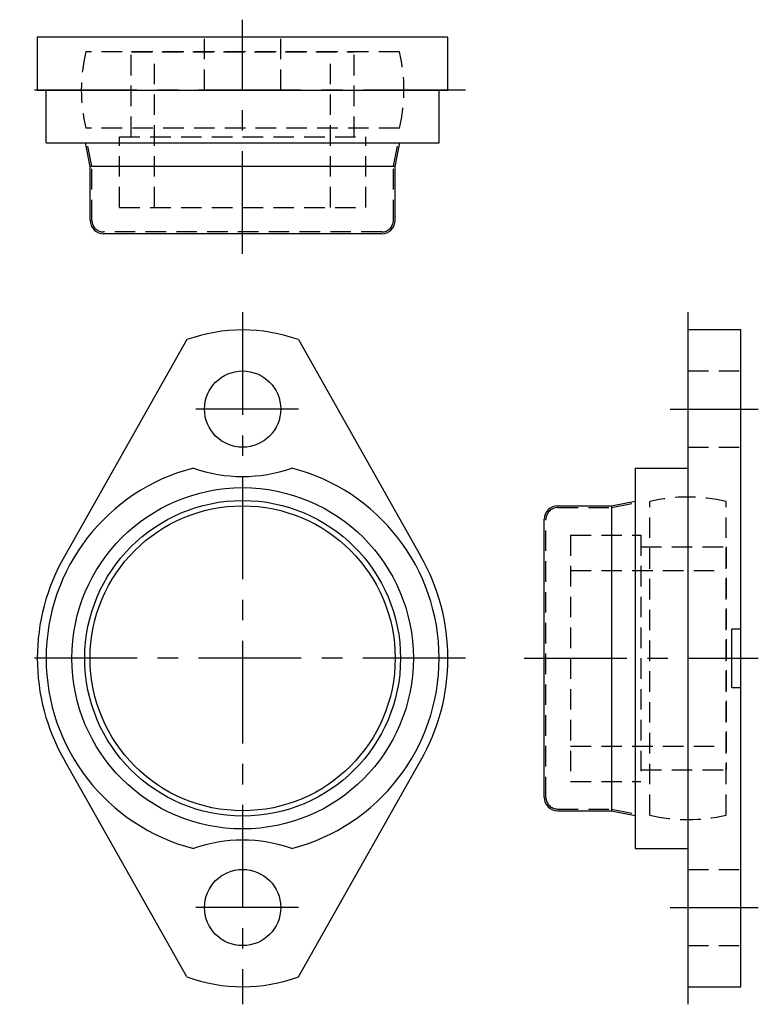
# Model space of a CAD drawing. Extents: x -38 to 88, y -59 to 109.
import ezdxf

# ---------------------------------------------------------------- set-up
doc = ezdxf.new("R2010")
doc.units = 0
doc.header["$LTSCALE"] = 14
doc.linetypes.add('CENTER', pattern=[2, 1.25, -0.25, 0.25, -0.25])
doc.linetypes.add('HIDDEN', pattern=[0.375, 0.25, -0.125])
doc.layers.get('0').update_dxf_attribs({"linetype": 'CONTINUOUS'})
doc.layers.add('CENTER', color=1, linetype='CENTER')
doc.layers.add('HIDDEN', color=3, linetype='HIDDEN')

msp = doc.modelspace()

# ---------------------------------------------------------------- linework, layer by layer
for p, q in [((35, 105.9), (-35, 105.9)), ((-35, 105.9), (-35, 96.9)), ((35, 96.9), (35, 105.9)), ((-35, 96.9), (35, 96.9)), ((-33.5, 87.9), (-33.5, 96.9)), ((33.5, 87.9), (33.5, 96.9)), ((-33.5, 87.9), (33.5, 87.9)), ((-25.99, 83.84), (-26.81, 87.9)), ((25.99, 83.84), (26.81, 87.9)), ((-26, 74.7), (-26, 83.9)), ((-26, 83.9), (26.01, 83.9)), ((26, 74.7), (26, 83.9)), ((23.7, 72.4), (-23.7, 72.4)), ((84.9, 56), (75.9, 56)), ((75.9, 56), (75.9, -56)), ((84.9, -56), (84.9, 56)), ((-9.5, 54.34), (-30.32, 17.48)), ((9.5, 54.34), (30.32, 17.48)), ((66.9, 32.44), (66.9, -32.44)), ((66.9, 32.44), (75.9, 32.44)), ((53.7, 26), (62.9, 26)), ((62.84, 25.99), (66.9, 26.81)), ((62.9, 26), (62.9, -26.01)), ((51.4, -23.7), (51.4, 23.7)), ((83.4, 5), (84.9, 5)), ((83.4, -5), (83.4, 5)), ((83.4, -5), (84.9, -5)), ((-9.5, -54.34), (-30.32, -17.48)), ((9.5, -54.34), (30.32, -17.48)), ((53.7, -26), (62.9, -26)), ((62.84, -25.99), (66.9, -26.81)), ((66.9, -32.44), (75.9, -32.44)), ((75.9, -56), (84.9, -56))]:
    msp.add_line(p, q)
for centre, radius in [((0, 42.5), 6.5), ((0, 0), 29.1), ((0, 0), 26.91), ((0, 0), 26), ((0, -42.5), 6.5)]:
    msp.add_circle(centre, radius)
for centre, radius, start, end in [((-23.7, 74.7), 2.3, 180, 270), ((23.7, 74.7), 2.3, 270, 0), ((0, 28), 28, 70.1666, 109.8334), ((0, 0), 33.5, 104.4536, 255.5464), ((0, 56), 25, 250.4604, 289.5396), ((0, 0), 33.5, 284.4536, 75.5464), ((53.7, 23.7), 2.3, 90, 180), ((0, 0), 35, 150.0328, 209.9672), ((0, 0), 35, 330.0328, 29.9672), ((53.7, -23.7), 2.3, 180, 270), ((0, -56), 25, 70.4604, 109.5396), ((0, -28), 28, 250.1666, 289.8334)]:
    msp.add_arc(centre, radius, start, end)
at = {"layer": 'CENTER'}
for p, q in [((0, 69), (0, 108.9)), ((38, 96.9), (-38, 96.9)), ((0, 59), (0, -59)), ((75.9, 59), (75.9, -59)), ((9.5, 42.5), (-9.5, 42.5)), ((72.9, 42.5), (87.9, 42.5)), ((38, 0), (-38, 0)), ((48, 0), (87.9, 0)), ((9.5, -42.5), (-9.5, -42.5)), ((72.9, -42.5), (87.9, -42.5))]:
    msp.add_line(p, q, dxfattribs=at)
at = {"layer": 'HIDDEN'}
for p, q in [((-6.5, 96.9), (-6.5, 105.9)), ((6.5, 96.9), (6.5, 105.9)), ((26.72, 103.4), (-26.72, 103.4)), ((-19, 103.4), (19, 103.4)), ((-19, 88.9), (-19, 103.4)), ((-15, 76.9), (-15, 102.9)), ((15, 76.9), (15, 102.9)), ((19, 88.9), (19, 103.4)), ((26.72, 90.4), (-26.72, 90.4)), ((-25.7, 83.9), (-26.5, 87.9)), ((-21, 76.9), (-21, 88.9)), ((-21, 88.9), (21, 88.9)), ((21, 76.9), (21, 88.9)), ((25.7, 83.9), (26.5, 87.9)), ((-25.7, 74.7), (-25.7, 83.9)), ((25.7, 74.7), (25.7, 83.9)), ((-21, 76.9), (21, 76.9)), ((23.7, 72.7), (-23.7, 72.7)), ((75.9, 49), (84.9, 49)), ((75.9, 36), (84.9, 36)), ((53.7, 25.7), (62.9, 25.7)), ((62.9, 25.7), (66.9, 26.5)), ((69.4, -26.72), (69.4, 26.72)), ((82.4, -26.72), (82.4, 26.72)), ((51.7, -23.7), (51.7, 23.7)), ((55.9, 21), (67.9, 21)), ((55.9, 21), (55.9, -21)), ((67.9, 21), (67.9, -21)), ((67.9, 19), (82.4, 19)), ((82.4, 19), (82.4, -19)), ((55.9, 15), (81.9, 15)), ((55.9, -15), (81.9, -15)), ((67.9, -19), (82.4, -19)), ((55.9, -21), (67.9, -21)), ((53.7, -25.7), (62.9, -25.7)), ((62.9, -25.7), (66.9, -26.5)), ((75.9, -36), (84.9, -36)), ((75.9, -49), (84.9, -49))]:
    msp.add_line(p, q, dxfattribs=at)
for centre, radius, start, end in [((0, 96.9), 27.5, 166.328, 193.672), ((0, 96.9), 27.5, 346.328, 13.672), ((-23.7, 74.7), 2, 180, 270), ((23.7, 74.7), 2, 270, 0), ((75.9, 0), 27.5, 76.328, 103.672), ((53.7, 23.7), 2, 90, 180), ((53.7, -23.7), 2, 180, 270), ((75.9, 0), 27.5, 256.328, 283.672)]:
    msp.add_arc(centre, radius, start, end, dxfattribs=at)

doc.saveas('drawing.dxf')
